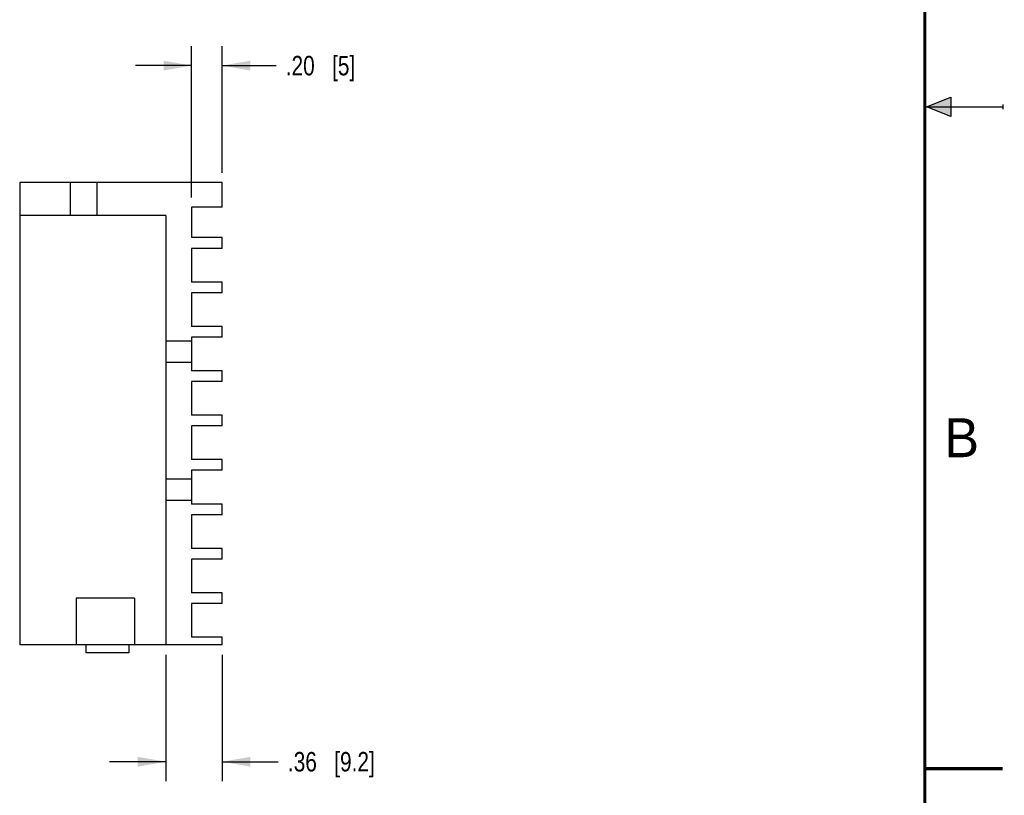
# Model space of a CAD drawing. Header units: inches. Extents: x 0 to 22, y 0 to 17.
# Tile 10 of 11: x 15.7 to 22, y 4.1 to 9.1. Entities that reach past the tile are written whole.
import ezdxf

# ---------------------------------------------------------------- set-up
doc = ezdxf.new("R2010")
doc.units = ezdxf.units.IN
doc.header["$LTSCALE"] = 1.21
doc.header["$MEASUREMENT"] = 0
doc.layers.get('0').update_dxf_attribs({"linetype": 'CONTINUOUS'})
doc.layers.add('DIMENSIONS', color=7, linetype='CONTINUOUS')
doc.styles.get("Standard").update_dxf_attribs({"font": 'txt', "width": 0.8})
doc.styles.add('TEXTSTYLE_2', font='txt')
doc.dimstyles.new('DIMSTYLE_1', dxfattribs={"dimtxt": 0.125, "dimasz": 0.18, "dimexe": 0.18, "dimexo": 0.0625, "dimgap": 0.09, "dimtad": 0, "dimtih": 1, "dimtoh": 1, "dimzin": 4, "dimdsep": 46, "dimtxsty": 'STANDARD', "dimblk": '_FILLED', "dimblk1": '_FILLED', "dimblk2": '_FILLED', "dimcen": 0.09, "dimadec": 0, "dimazin": 0, "dimtp": 0.01, "dimtm": 0.01, "dimtfac": 1, "dimtofl": 0, "dimtmove": 0, "dimatfit": 3, "dimldrblk": '_FILLED', "dimfxl": 1, "dimtolj": 1, "dimtzin": 4, "dimarcsym": 0})

# ---------------------------------------------------------------- blocks, each defined once
blk = doc.blocks.new('_FILLED')
at = {"color": 0, "linetype": 'BYBLOCK'}
blk.add_solid([(0, 0), (-1, 0.174), (-1, -0.174)], dxfattribs=at)
blk = doc.blocks.new('*D9')
at = {"layer": 'DIMENSIONS', "color": 2, "linetype": 'CONTINUOUS'}
for p, q in [((16.7926, 7.9184), (16.7926, 8.8894)), ((16.9886, 8.0769), (16.9886, 8.8894)), ((16.7926, 8.7644), (16.4326, 8.7644)), ((16.9886, 8.7644), (17.3342, 8.7644))]:
    blk.add_line(p, q, dxfattribs=at)
at = {"layer": 'DIMENSIONS', "color": 2, "linetype": 'CONTINUOUS', "xscale": 0.18, "yscale": 0.18, "zscale": 0.18}
blk.add_blockref('_FILLED', (16.7926, 8.7644), dxfattribs=at)
at = {"layer": 'DIMENSIONS', "color": 2, "linetype": 'CONTINUOUS', "xscale": 0.18, "yscale": 0.18, "zscale": 0.18, "rotation": 180}
blk.add_blockref('_FILLED', (16.9886, 8.7644), dxfattribs=at)
at = {"layer": 'DIMENSIONS', "color": 2, "linetype": 'CONTINUOUS', "insert": (17.3967, 8.8269), "char_height": 0.125, "width": 0.725, "attachment_point": 1, "line_spacing_factor": 0.9}
blk.add_mtext('.20{\\Ftxt.shx;\\W1.000000;\\H0.125000; }[5]', dxfattribs=at)
blk = doc.blocks.new('*D10')
at = {"layer": 'DIMENSIONS', "color": 2, "linetype": 'CONTINUOUS'}
for p, q in [((16.6261, 4.9819), (16.6261, 4.1694)), ((16.9886, 4.9819), (16.9886, 4.1694)), ((16.6261, 4.2944), (16.2661, 4.2944)), ((16.9886, 4.2944), (17.3482, 4.2944))]:
    blk.add_line(p, q, dxfattribs=at)
at = {"layer": 'DIMENSIONS', "color": 2, "linetype": 'CONTINUOUS', "xscale": 0.18, "yscale": 0.18, "zscale": 0.18}
blk.add_blockref('_FILLED', (16.6261, 4.2944), dxfattribs=at)
at = {"layer": 'DIMENSIONS', "color": 2, "linetype": 'CONTINUOUS', "xscale": 0.18, "yscale": 0.18, "zscale": 0.18, "rotation": 180}
blk.add_blockref('_FILLED', (16.9886, 4.2944), dxfattribs=at)
at = {"layer": 'DIMENSIONS', "color": 2, "linetype": 'CONTINUOUS', "insert": (17.4107, 4.3569), "char_height": 0.125, "width": 0.925, "attachment_point": 1, "line_spacing_factor": 0.9}
blk.add_mtext('.36{\\Ftxt.shx;\\W1.000000;\\H0.125000; }[9.2]', dxfattribs=at)

msp = doc.modelspace()

# ---------------------------------------------------------------- hatches: boundary and pattern name
at = {"linetype": 'CONTINUOUS'}
msp.add_hatch(color=2, dxfattribs=at).paths.add_polyline_path([(21.6663, 8.5625), (21.6663, 8.4375), (21.51, 8.5)])

# ---------------------------------------------------------------- linework, layer by layer
at = {"color": 2, "linetype": 'CONTINUOUS'}
for p, q in [((21.51, 8.5), (21.6663, 8.5625)), ((21.6663, 8.5625), (21.6663, 8.4375)), ((21.51, 8.5), (22, 8.5)), ((21.6663, 8.4375), (21.51, 8.5)), ((22, 8.515), (22, 8.485))]:
    msp.add_line(p, q, dxfattribs=at)
at = {"color": 6, "linetype": 'CONTINUOUS'}
for p, q in [((15.6886, 8.0144), (15.6886, 5.0444)), ((16.9886, 8.0144), (15.6886, 8.0144)), ((16.0136, 8.0144), (16.0136, 7.8019)), ((16.1836, 8.0144), (16.1836, 7.8019)), ((16.9886, 7.8559), (16.9886, 8.0144)), ((16.7926, 7.8559), (16.7926, 7.6609)), ((16.9886, 7.8559), (16.7926, 7.8559)), ((16.6261, 7.8019), (15.6886, 7.8019)), ((16.6261, 7.8019), (16.6261, 5.0444)), ((16.9886, 7.6609), (16.7926, 7.6609)), ((16.9886, 7.5909), (16.9886, 7.6609)), ((16.7926, 7.5909), (16.7926, 7.3744)), ((16.9886, 7.5909), (16.7926, 7.5909)), ((16.9886, 7.3744), (16.7926, 7.3744)), ((16.9886, 7.3059), (16.9886, 7.3744)), ((16.7926, 7.3059), (16.7926, 7.0894)), ((16.9886, 7.3059), (16.7926, 7.3059)), ((16.9886, 7.0894), (16.7926, 7.0894)), ((16.9886, 7.0209), (16.9886, 7.0894)), ((16.7926, 7.0209), (16.7926, 6.8044)), ((16.9886, 7.0209), (16.7926, 7.0209)), ((16.7926, 6.9959), (16.6261, 6.9959)), ((16.7926, 6.8589), (16.6261, 6.8589)), ((16.9886, 6.8044), (16.7926, 6.8044)), ((16.9886, 6.7359), (16.9886, 6.8044)), ((16.9886, 6.7359), (16.7926, 6.7359)), ((16.7926, 6.7359), (16.7926, 6.5194)), ((16.9886, 6.5194), (16.7926, 6.5194)), ((16.9886, 6.4509), (16.9886, 6.5194)), ((16.9886, 6.4509), (16.7926, 6.4509)), ((16.7926, 6.4509), (16.7926, 6.2344)), ((16.9886, 6.2344), (16.7926, 6.2344)), ((16.9886, 6.1659), (16.9886, 6.2344)), ((16.9886, 6.1659), (16.7926, 6.1659)), ((16.7926, 6.1659), (16.7926, 5.9494)), ((16.7926, 6.1089), (16.6261, 6.1089)), ((16.7926, 5.9719), (16.6261, 5.9719)), ((16.9886, 5.9494), (16.7926, 5.9494)), ((16.9886, 5.8809), (16.9886, 5.9494)), ((16.9886, 5.8809), (16.7926, 5.8809)), ((16.7926, 5.8809), (16.7926, 5.6644)), ((16.9886, 5.6644), (16.7926, 5.6644)), ((16.9886, 5.5959), (16.9886, 5.6644)), ((16.9886, 5.5959), (16.7926, 5.5959)), ((16.7926, 5.5959), (16.7926, 5.3794)), ((16.9886, 5.3794), (16.7926, 5.3794)), ((16.9886, 5.3109), (16.9886, 5.3794)), ((16.4261, 5.3444), (16.0501, 5.3444)), ((16.0501, 5.3444), (16.0501, 5.0444)), ((16.4261, 5.3444), (16.4261, 5.0444)), ((16.9886, 5.3109), (16.7926, 5.3109)), ((16.7926, 5.3109), (16.7926, 5.0944)), ((16.9886, 5.0944), (16.7926, 5.0944)), ((16.9886, 5.0444), (16.9886, 5.0944)), ((16.9886, 5.0444), (15.6886, 5.0444)), ((16.1136, 5.0444), (16.1136, 4.9944)), ((16.3886, 4.9944), (16.1136, 4.9944)), ((16.3886, 5.0444), (16.3886, 4.9944))]:
    msp.add_line(p, q, dxfattribs=at)
at = {"color": 7, "linetype": 'CONTINUOUS', "const_width": 0.02}
for points in [[(21.5, 0.5), (21.5, 16.5)], [(22, 4.25), (21.5, 4.25)]]:
    msp.add_lwpolyline(points, dxfattribs=at)

# ---------------------------------------------------------------- texts
at = {"color": 2, "linetype": 'CONTINUOUS', "insert": (21.625, 6.5), "char_height": 0.25, "width": 0.25, "attachment_point": 1, "line_spacing_factor": 0.9, "style": 'TEXTSTYLE_2'}
msp.add_mtext('B', dxfattribs=at)

# ---------------------------------------------------------------- dimensions: what is measured, and where the dimension line sits
at = {"layer": 'DIMENSIONS', "color": 2, "linetype": 'CONTINUOUS'}
for base, p1, p2, picture, middle in [((16.9886, 8.7644), (16.7926, 7.9184), (16.9886, 8.0769), '*D9', (17.7592, 8.7644)), ((16.9886, 4.2944), (16.6261, 4.9819), (16.9886, 4.9819), '*D10', (17.8732, 4.2944))]:
    dim = msp.add_linear_dim(base=base, p1=p1, p2=p2, dimstyle='DIMSTYLE_1', dxfattribs=at)
    dim.commit()
    dim.dimension.update_dxf_attribs({"geometry": picture, "text_midpoint": middle, "dimtype": 160})

doc.saveas('drawing.dxf')
